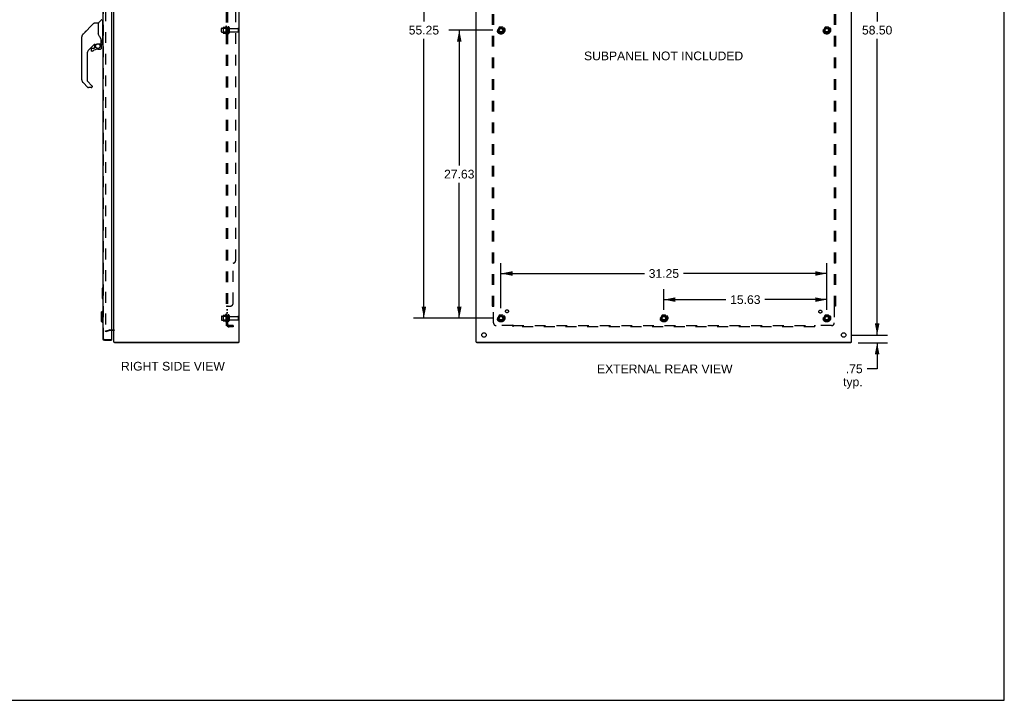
# Model space of a CAD drawing. Header units: inches. Extents: x 0 to 189, y 0 to 122.
# Tile 12 of 13: x 94 to 189, y 0 to 65. Entities that reach past the tile are written whole.
import ezdxf

# ---------------------------------------------------------------- set-up
doc = ezdxf.new("R2010")
doc.units = ezdxf.units.IN
doc.header["$LTSCALE"] = 10.388889
doc.header["$MEASUREMENT"] = 0
doc.linetypes.add('HIDDEN', pattern=[0.2, 0.1, -0.1])
doc.layers.get('0').update_dxf_attribs({"linetype": 'CONTINUOUS'})
for name, color, linetype in [('DEFAULT_2', 8, 'HIDDEN'), ('DIMENSIONS', 7, 'CONTINUOUS'), ('DOOR_ASSEMBLY', 7, 'CONTINUOUS'), ('SUBPANEL', 7, 'CONTINUOUS')]:
    doc.layers.add(name, color=color, linetype=linetype)
doc.styles.get("Standard").update_dxf_attribs({"font": 'arial.ttf'})
doc.dimstyles.new('DIMSTYLE_1', dxfattribs={"dimtxt": 0.833333, "dimasz": 1.111111, "dimexe": 0.09, "dimexo": 0.07, "dimgap": 0.0375, "dimtad": 0, "dimtih": 1, "dimtoh": 1, "dimzin": 4, "dimdsep": 46, "dimtxsty": 'Standard', "dimblk": '_FILLED', "dimblk1": '_FILLED', "dimblk2": '_FILLED', "dimcen": 0.09, "dimadec": 3, "dimazin": 1, "dimtfac": 1, "dimtdec": 3, "dimtofl": 0, "dimtmove": 0, "dimatfit": 3, "dimldrblk": '_FILLED', "dimfxl": 0, "dimtolj": 1, "dimtzin": 4, "dimarcsym": 0})

# ---------------------------------------------------------------- blocks, each defined once
blk = doc.blocks.new('_FILLED')
at = {"color": 0, "linetype": 'ByBlock'}
blk.add_solid([(0, 0), (-1, 0.2), (-1, -0.2)], dxfattribs=at)
blk = doc.blocks.new('*D2')
at = {"layer": 'DIMENSIONS', "color": 2, "linetype": 'Continuous'}
for p, q in [((174.263, 93.547), (177.691, 93.547)), ((176.691, 93.547), (176.691, 65.13)), ((176.691, 35.047), (176.691, 63.464)), ((174.263, 35.047), (177.691, 35.047))]:
    blk.add_line(p, q, dxfattribs=at)
at = {"layer": 'DIMENSIONS', "color": 2, "linetype": 'Continuous', "xscale": 1.1111111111, "yscale": 1.1111111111, "zscale": 1.1111111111}
for p, rotation in [((176.691, 93.547), 90), ((176.691, 35.047), 270)]:
    blk.add_blockref('_FILLED', p, dxfattribs=dict(at, rotation=rotation))
at = {"layer": 'DIMENSIONS', "color": 2, "linetype": 'Continuous', "insert": (176.691, 64.714), "char_height": 0.8333, "width": 2.91202, "attachment_point": 2, "line_spacing_factor": 0.9}
blk.add_mtext('58.50', dxfattribs=at)
blk = doc.blocks.new('*D8')
at = {"layer": 'DIMENSIONS', "color": 2, "linetype": 'Continuous'}
for p, q in [((176.691, 35.047), (176.691, 37.269)), ((174.263, 35.047), (177.691, 35.047)), ((174.87, 34.297), (177.691, 34.297)), ((176.691, 34.297), (176.691, 31.803)), ((176.691, 31.803), (175.719, 31.803))]:
    blk.add_line(p, q, dxfattribs=at)
at = {"layer": 'DIMENSIONS', "color": 2, "linetype": 'Continuous', "xscale": 1.1111111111, "yscale": 1.1111111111, "zscale": 1.1111111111}
for p, rotation in [((176.691, 35.047), 270), ((176.691, 34.297), 90)]:
    blk.add_blockref('_FILLED', p, dxfattribs=dict(at, rotation=rotation))
at = {"layer": 'DIMENSIONS', "color": 2, "linetype": 'Continuous', "insert": (175.302, 32.219), "char_height": 0.8333, "width": 1.87423, "attachment_point": 3, "line_spacing_factor": 0.9}
blk.add_mtext('.75\\Ptyp.', dxfattribs=at)
blk = doc.blocks.new('*D12')
at = {"layer": 'DIMENSIONS', "color": 2, "linetype": 'Continuous'}
for p, q in [((139.832, 91.922), (132.217, 91.922)), ((133.217, 91.922), (133.217, 65.13)), ((133.217, 36.672), (133.217, 63.464)), ((139.832, 36.672), (132.217, 36.672))]:
    blk.add_line(p, q, dxfattribs=at)
at = {"layer": 'DIMENSIONS', "color": 2, "linetype": 'Continuous', "xscale": 1.1111111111, "yscale": 1.1111111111, "zscale": 1.1111111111}
for p, rotation in [((133.217, 91.922), 90), ((133.217, 36.672), 270)]:
    blk.add_blockref('_FILLED', p, dxfattribs=dict(at, rotation=rotation))
at = {"layer": 'DIMENSIONS', "color": 2, "linetype": 'Continuous', "insert": (133.217, 64.714), "char_height": 0.8333, "width": 2.91202, "attachment_point": 2, "line_spacing_factor": 0.9}
blk.add_mtext('55.25', dxfattribs=at)
blk = doc.blocks.new('*D13')
at = {"layer": 'DIMENSIONS', "color": 2, "linetype": 'Continuous'}
for p, q in [((139.832, 64.297), (135.608, 64.297)), ((136.608, 64.297), (136.608, 51.318)), ((136.608, 36.672), (136.608, 49.651)), ((139.832, 36.672), (135.608, 36.672))]:
    blk.add_line(p, q, dxfattribs=at)
at = {"layer": 'DIMENSIONS', "color": 2, "linetype": 'Continuous', "xscale": 1.1111111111, "yscale": 1.1111111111, "zscale": 1.1111111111}
for p, rotation in [((136.608, 64.297), 90), ((136.608, 36.672), 270)]:
    blk.add_blockref('_FILLED', p, dxfattribs=dict(at, rotation=rotation))
at = {"layer": 'DIMENSIONS', "color": 2, "linetype": 'Continuous', "insert": (136.608, 50.901), "char_height": 0.8333, "width": 2.91202, "attachment_point": 2, "line_spacing_factor": 0.9}
blk.add_mtext('27.63', dxfattribs=at)
blk = doc.blocks.new('*D14')
at = {"layer": 'DIMENSIONS', "color": 2, "linetype": 'Continuous'}
for p, q in [((140.61, 37.637), (140.61, 41.95)), ((171.86, 37.45), (171.86, 41.95)), ((140.61, 40.95), (154.363, 40.95)), ((171.86, 40.95), (158.108, 40.95))]:
    blk.add_line(p, q, dxfattribs=at)
at = {"layer": 'DIMENSIONS', "color": 2, "linetype": 'Continuous', "xscale": 1.1111111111, "yscale": 1.1111111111, "zscale": 1.1111111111, "rotation": 180}
blk.add_blockref('_FILLED', (140.61, 40.95), dxfattribs=at)
at = {"layer": 'DIMENSIONS', "color": 2, "linetype": 'Continuous', "xscale": 1.1111111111, "yscale": 1.1111111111, "zscale": 1.1111111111}
blk.add_blockref('_FILLED', (171.86, 40.95), dxfattribs=at)
at = {"layer": 'DIMENSIONS', "color": 2, "linetype": 'Continuous', "insert": (156.235, 41.367), "char_height": 0.8333, "width": 2.91202, "attachment_point": 2, "line_spacing_factor": 0.9}
blk.add_mtext('31.25', dxfattribs=at)
blk = doc.blocks.new('*D15')
at = {"layer": 'DIMENSIONS', "color": 2, "linetype": 'Continuous'}
for p, q in [((156.235, 37.45), (156.235, 39.443)), ((171.86, 37.45), (171.86, 39.443)), ((156.235, 38.443), (162.175, 38.443)), ((171.86, 38.443), (165.92, 38.443))]:
    blk.add_line(p, q, dxfattribs=at)
at = {"layer": 'DIMENSIONS', "color": 2, "linetype": 'Continuous', "xscale": 1.1111111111, "yscale": 1.1111111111, "zscale": 1.1111111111, "rotation": 180}
blk.add_blockref('_FILLED', (156.235, 38.443), dxfattribs=at)
at = {"layer": 'DIMENSIONS', "color": 2, "linetype": 'Continuous', "xscale": 1.1111111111, "yscale": 1.1111111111, "zscale": 1.1111111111}
blk.add_blockref('_FILLED', (171.86, 38.443), dxfattribs=at)
at = {"layer": 'DIMENSIONS', "color": 2, "linetype": 'Continuous', "insert": (164.048, 38.86), "char_height": 0.8333, "width": 2.91202, "attachment_point": 2, "line_spacing_factor": 0.9}
blk.add_mtext('15.63', dxfattribs=at)

msp = doc.modelspace()

# ---------------------------------------------------------------- linework, layer by layer
at = {"color": 7, "linetype": 'Continuous'}
for p, q in [((188.889, 0), (188.889, 122.222)), ((115.426, 34.372), (115.426, 34.297)), ((138.298, 34.372), (138.298, 34.297)), ((174.172, 34.372), (174.172, 34.297)), ((0, 0), (188.889, 0))]:
    msp.add_line(p, q, dxfattribs=at)
at = {"color": 3, "linetype": 'Continuous'}
for p, q in [((103.489, 34.372), (103.489, 94.222)), ((115.489, 34.372), (115.489, 94.222)), ((138.235, 34.372), (138.235, 94.222)), ((174.235, 34.372), (174.235, 94.222)), ((103.419, 35.472), (103.246, 35.472)), ((103.489, 34.372), (115.489, 34.372)), ((115.426, 34.297), (103.552, 34.297)), ((138.235, 34.372), (174.235, 34.372)), ((174.172, 34.297), (138.298, 34.297))]:
    msp.add_line(p, q, dxfattribs=at)
for points in [[(103.531, 34.34), (103.532, 34.339), (103.533, 34.337), (103.534, 34.335), (103.535, 34.333), (103.536, 34.331), (103.537, 34.329), (103.538, 34.326), (103.539, 34.323), (103.54, 34.321), (103.54, 34.318), (103.542, 34.314)], [(103.542, 34.314), (103.542, 34.311), (103.543, 34.309), (103.544, 34.307), (103.544, 34.306), (103.545, 34.304), (103.546, 34.302), (103.546, 34.301), (103.547, 34.3), (103.548, 34.299), (103.549, 34.298), (103.549, 34.298), (103.55, 34.297), (103.551, 34.297), (103.552, 34.297)]]:
    msp.add_lwpolyline(points, dxfattribs=at)
for centre in [(138.985, 35.047), (173.485, 35.047)]:
    msp.add_circle(centre, 0.219, dxfattribs=at)
for centre, radius, start, end in [((103.419, 35.402), 0.07, 0, 90), ((103.634, 34.442), 0.145, 208.86845, 224.60138)]:
    msp.add_arc(centre, radius, start, end, dxfattribs=at)
at = {"layer": 'DEFAULT_2', "color": 8, "linetype": 'HIDDEN'}
for p, q in [((102.677, 93.199), (102.677, 35.394)), ((113.789, 64.139), (113.789, 64.454)), ((113.819, 64.484), (114.414, 64.484)), ((113.953, 64.553), (113.953, 64.041)), ((113.973, 64.48), (113.953, 64.5)), ((113.964, 64.574), (114.191, 64.574)), ((114.269, 64.48), (113.973, 64.48)), ((113.973, 64.48), (113.973, 64.113)), ((114.219, 64.653), (114.219, 63.941)), ((114.269, 64.48), (114.289, 64.5)), ((114.269, 64.48), (114.269, 64.113)), ((114.289, 64.631), (114.289, 63.963)), ((114.414, 64.554), (114.414, 64.039)), ((114.524, 64.554), (114.524, 64.039)), ((114.587, 64.462), (115.384, 64.462)), ((115.414, 64.432), (115.414, 64.162)), ((140.447, 64.569), (140.293, 64.302)), ((140.293, 64.292), (140.447, 64.024)), ((140.765, 64.574), (140.456, 64.574)), ((140.928, 64.302), (140.773, 64.569)), ((140.773, 64.024), (140.928, 64.292)), ((171.697, 64.569), (171.543, 64.302)), ((171.543, 64.292), (171.697, 64.024)), ((172.015, 64.574), (171.706, 64.574)), ((172.178, 64.302), (172.023, 64.569)), ((172.023, 64.024), (172.178, 64.292)), ((113.819, 64.109), (114.414, 64.109)), ((113.973, 64.113), (113.953, 64.093)), ((113.964, 64.019), (114.191, 64.019)), ((114.269, 64.113), (113.973, 64.113)), ((114.269, 64.113), (114.289, 64.093)), ((114.587, 64.132), (115.384, 64.132)), ((140.765, 64.019), (140.456, 64.019)), ((172.015, 64.019), (171.706, 64.019)), ((113.819, 36.859), (114.414, 36.859)), ((113.953, 36.928), (113.953, 36.416)), ((113.973, 36.855), (113.953, 36.875)), ((113.964, 36.949), (114.191, 36.949)), ((114.269, 36.855), (113.973, 36.855)), ((113.973, 36.855), (113.973, 36.488)), ((114.219, 37.028), (114.219, 36.316)), ((114.269, 36.855), (114.289, 36.875)), ((114.269, 36.855), (114.269, 36.488)), ((114.289, 37.006), (114.289, 36.338)), ((114.414, 36.929), (114.414, 36.414)), ((114.524, 36.929), (114.524, 36.414)), ((114.587, 36.837), (115.384, 36.837)), ((140.447, 36.944), (140.293, 36.677)), ((140.765, 36.949), (140.456, 36.949)), ((140.928, 36.677), (140.773, 36.944)), ((156.072, 36.944), (155.918, 36.677)), ((156.39, 36.949), (156.081, 36.949)), ((156.553, 36.677), (156.398, 36.944)), ((171.697, 36.944), (171.543, 36.677)), ((172.015, 36.949), (171.706, 36.949)), ((172.178, 36.677), (172.023, 36.944)), ((113.789, 36.829), (113.789, 36.514)), ((113.819, 36.484), (114.414, 36.484)), ((113.973, 36.488), (113.953, 36.468)), ((113.964, 36.394), (114.191, 36.394)), ((114.269, 36.488), (113.973, 36.488)), ((114.269, 36.488), (114.289, 36.468)), ((114.587, 36.507), (115.384, 36.507)), ((115.414, 36.807), (115.414, 36.537)), ((140.293, 36.667), (140.447, 36.399)), ((140.765, 36.394), (140.456, 36.394)), ((140.773, 36.399), (140.928, 36.667)), ((155.918, 36.667), (156.072, 36.399)), ((156.39, 36.394), (156.081, 36.394)), ((156.398, 36.399), (156.553, 36.667)), ((171.543, 36.667), (171.697, 36.399)), ((172.015, 36.394), (171.706, 36.394)), ((172.023, 36.399), (172.178, 36.667)), ((102.677, 35.44), (103.061, 35.543)), ((102.696, 35.368), (102.677, 35.44)), ((103.08, 35.471), (102.696, 35.368)), ((103.091, 35.547), (103.419, 35.547)), ((103.246, 35.472), (103.091, 35.472))]:
    msp.add_line(p, q, dxfattribs=at)
for points in [[(102.677, 35.394), (102.677, 35.392), (102.677, 35.39), (102.678, 35.388), (102.679, 35.386)], [(102.696, 35.374), (102.694, 35.375), (102.692, 35.375), (102.69, 35.375), (102.688, 35.376), (102.686, 35.377), (102.684, 35.379), (102.682, 35.38), (102.681, 35.382), (102.68, 35.384), (102.679, 35.386)], [(102.701, 35.375), (102.698, 35.375), (102.696, 35.374), (102.696, 35.374)]]:
    msp.add_lwpolyline(points, dxfattribs=at)
for centre, radius in [((140.61, 64.297), 0.372), ((140.61, 64.297), 0.356), ((140.61, 64.297), 0.312), ((140.61, 64.297), 0.204), ((140.61, 64.297), 0.188), ((140.61, 64.297), 0.183), ((140.61, 64.297), 0.165), ((171.86, 64.297), 0.372), ((171.86, 64.297), 0.356), ((171.86, 64.297), 0.312), ((171.86, 64.297), 0.204), ((171.86, 64.297), 0.188), ((171.86, 64.297), 0.183), ((171.86, 64.297), 0.165), ((140.61, 36.672), 0.372), ((140.61, 36.672), 0.356), ((140.61, 36.672), 0.312), ((140.61, 36.672), 0.204), ((140.61, 36.672), 0.188), ((140.61, 36.672), 0.183), ((140.61, 36.672), 0.165), ((156.235, 36.672), 0.372), ((156.235, 36.672), 0.356), ((156.235, 36.672), 0.312), ((156.235, 36.672), 0.204), ((156.235, 36.672), 0.188), ((156.235, 36.672), 0.183), ((156.235, 36.672), 0.165), ((171.86, 36.672), 0.372), ((171.86, 36.672), 0.356), ((171.86, 36.672), 0.312), ((171.86, 36.672), 0.204), ((171.86, 36.672), 0.188), ((171.86, 36.672), 0.183), ((171.86, 36.672), 0.165)]:
    msp.add_circle(centre, radius, dxfattribs=at)
for centre, radius, start, end in [((113.819, 64.454), 0.03, 90, 180), ((114.094, 64.553), 0.141, 174.79195, 180), ((113.964, 64.564), 0.01, 90, 174.80617), ((114.173, 64.584), 0.01, 270, 336.03207), ((114.819, 64.297), 0.698, 149.33687, 156.03207), ((114.251, 64.631), 0.0384, 0, 145.55034), ((114.469, 64.554), 0.055, 0, 180), ((114.587, 64.524), 0.0625, 180, 270), ((115.384, 64.432), 0.03, 0, 90), ((140.301, 64.297), 0.01, 150.01268, 209.98829), ((140.456, 64.564), 0.01, 90.01235, 149.98915), ((140.765, 64.564), 0.01, 30.01204, 89.98872), ((140.919, 64.297), 0.01, 330.01268, 29.98829), ((171.551, 64.297), 0.01, 150.01268, 209.98829), ((171.706, 64.564), 0.01, 90.01235, 149.98915), ((172.015, 64.564), 0.01, 30.01204, 89.98872), ((172.169, 64.297), 0.01, 330.01268, 29.98829), ((113.819, 64.139), 0.03, 180, 270), ((114.094, 64.041), 0.141, 180, 185.20805), ((113.964, 64.029), 0.01, 185.19383, 270), ((114.173, 64.009), 0.01, 23.96793, 90), ((114.819, 64.297), 0.698, 203.96793, 210.66313), ((114.251, 63.963), 0.0384, 214.44966, 360), ((114.469, 64.039), 0.055, 180, 360), ((114.587, 64.069), 0.0625, 90, 180), ((115.384, 64.162), 0.03, 270, 360), ((140.456, 64.029), 0.01, 210.01204, 269.98872), ((140.765, 64.029), 0.01, 270.01235, 329.98915), ((171.706, 64.029), 0.01, 210.01204, 269.98872), ((172.015, 64.029), 0.01, 270.01235, 329.98915), ((113.819, 36.829), 0.03, 90, 180), ((114.094, 36.928), 0.141, 174.79195, 180), ((113.964, 36.939), 0.01, 90, 174.80617), ((114.173, 36.959), 0.01, 270, 336.03207), ((114.819, 36.672), 0.698, 149.33687, 156.03207), ((114.251, 37.006), 0.0384, 0, 145.55034), ((114.469, 36.929), 0.055, 0, 180), ((114.587, 36.899), 0.0625, 180, 270), ((115.384, 36.807), 0.03, 0, 90), ((140.456, 36.939), 0.01, 90.01235, 149.98915), ((140.765, 36.939), 0.01, 30.01204, 89.98872), ((156.081, 36.939), 0.01, 90.01235, 149.98915), ((156.39, 36.939), 0.01, 30.01204, 89.98872), ((171.706, 36.939), 0.01, 90.01235, 149.98915), ((172.015, 36.939), 0.01, 30.01204, 89.98872), ((113.819, 36.514), 0.03, 180, 270), ((114.094, 36.416), 0.141, 180, 185.20805), ((113.964, 36.404), 0.01, 185.19383, 270), ((114.173, 36.384), 0.01, 23.96793, 90), ((114.819, 36.672), 0.698, 203.96793, 210.66313), ((114.251, 36.338), 0.0384, 214.44966, 360), ((114.469, 36.414), 0.055, 180, 360), ((114.587, 36.444), 0.0625, 90, 180), ((115.384, 36.537), 0.03, 270, 360), ((140.301, 36.672), 0.01, 150.01268, 209.98829), ((140.456, 36.404), 0.01, 210.01204, 269.98872), ((140.765, 36.404), 0.01, 270.01235, 329.98915), ((140.919, 36.672), 0.01, 330.01268, 29.98829), ((155.926, 36.672), 0.01, 150.01268, 209.98829), ((156.081, 36.404), 0.01, 210.01204, 269.98872), ((156.39, 36.404), 0.01, 270.01235, 329.98915), ((156.544, 36.672), 0.01, 330.01268, 29.98829), ((171.551, 36.672), 0.01, 150.01268, 209.98829), ((171.706, 36.404), 0.01, 210.01204, 269.98872), ((172.015, 36.404), 0.01, 270.01235, 329.98915), ((172.169, 36.672), 0.01, 330.01268, 29.98829), ((103.091, 35.432), 0.115, 90, 105), ((103.091, 35.432), 0.04, 90, 105), ((103.419, 35.402), 0.145, 38.75492, 90)]:
    msp.add_arc(centre, radius, start, end, dxfattribs=at)
at = {"layer": 'DOOR_ASSEMBLY', "color": 3, "linetype": 'Continuous'}
for p, q in [((102.421, 93.902), (102.421, 34.692)), ((103.246, 93.957), (103.246, 34.637)), ((102.566, 34.547), (103.246, 34.547))]:
    msp.add_line(p, q, dxfattribs=at)
at = {"layer": 'DOOR_ASSEMBLY', "color": 8, "linetype": 'HIDDEN'}
for p, q in [((102.496, 34.692), (102.496, 93.902)), ((102.566, 34.622), (103.231, 34.622))]:
    msp.add_line(p, q, dxfattribs=at)
at = {"layer": 'DOOR_ASSEMBLY', "color": 7, "linetype": 'Continuous'}
for p, q in [((101.997, 64.995), (102.292, 65.289)), ((102.382, 65.293), (102.382, 62.927)), ((102.382, 65.242), (102.421, 65.242)), ((100.52, 63.919), (100.826, 64.225)), ((101.563, 64.963), (100.521, 63.92)), ((100.826, 64.225), (100.826, 64.225)), ((101.619, 64.986), (101.972, 64.986)), ((101.98, 64.978), (101.98, 63.934)), ((101.988, 63.922), (101.988, 64.974)), ((100.398, 63.059), (100.398, 63.645)), ((100.405, 59.539), (100.405, 63.642)), ((100.454, 63.83), (100.453, 63.83)), ((102, 63.889), (101.981, 63.943)), ((102.028, 63.824), (102, 63.889)), ((102.256, 63.365), (102.255, 63.389)), ((102.256, 63.365), (102.256, 63.01)), ((102.264, 63.365), (102.264, 63.368)), ((102.264, 63.362), (102.264, 63.365)), ((102.264, 63.36), (102.264, 63.362)), ((102.264, 62.958), (102.264, 63.36)), ((101.585, 62.918), (101.09, 62.423)), ((101.315, 62.47), (101.315, 62.35)), ((101.317, 62.342), (101.317, 62.35)), ((101.326, 62.35), (101.317, 62.35)), ((101.546, 62.548), (101.394, 62.548)), ((101.626, 62.624), (101.555, 62.552)), ((101.63, 62.915), (101.63, 62.632)), ((101.668, 62.919), (101.744, 62.919)), ((101.941, 62.99), (102.236, 62.99)), ((101.945, 62.47), (102.181, 62.47)), ((102.137, 62.99), (102.202, 62.925)), ((102.197, 62.92), (102.194, 62.917)), ((102.248, 62.786), (102.257, 62.786)), ((102.257, 62.548), (102.248, 62.548)), ((102.26, 62.786), (102.26, 62.548)), ((102.303, 62.919), (102.374, 62.919)), ((102.382, 62.978), (102.421, 62.978)), ((100.917, 62.005), (100.917, 59.453)), ((101.394, 62.273), (101.385, 62.274)), ((101.402, 62.274), (101.394, 62.273)), ((101.411, 62.276), (101.402, 62.274)), ((101.42, 62.278), (101.411, 62.276)), ((101.428, 62.281), (101.42, 62.278)), ((101.435, 62.286), (101.428, 62.281)), ((101.442, 62.291), (101.435, 62.286)), ((100.973, 58.808), (100.521, 59.26)), ((100.94, 59.398), (101.372, 58.966)), ((101.311, 58.785), (101.029, 58.785)), ((101.39, 58.924), (101.39, 58.864)), ((102.361, 39.532), (102.361, 38.562)), ((102.376, 39.547), (102.421, 39.547)), ((102.408, 39.447), (102.408, 38.647)), ((102.376, 38.547), (102.421, 38.547)), ((102.264, 37.23), (102.382, 37.348)), ((102.264, 37.23), (102.264, 36.364)), ((102.382, 37.348), (102.421, 37.348)), ((102.382, 37.348), (102.382, 36.246)), ((102.264, 36.364), (102.382, 36.246)), ((102.382, 36.246), (102.421, 36.246)), ((103.231, 34.622), (103.246, 34.622)), ((103.246, 34.622), (103.246, 34.547))]:
    msp.add_line(p, q, dxfattribs=at)
for points in [[(101.563, 64.963), (101.571, 64.97), (101.58, 64.975), (101.589, 64.98), (101.599, 64.983), (101.609, 64.985), (101.619, 64.986)], [(100.52, 63.919), (100.499, 63.897), (100.474, 63.863), (100.452, 63.827), (100.434, 63.789), (100.42, 63.749), (100.413, 63.719)], [(100.432, 63.782), (100.42, 63.749), (100.419, 63.744)], [(101.98, 64.103), (101.98, 64.104), (101.981, 64.106), (101.982, 64.107), (101.984, 64.108), (101.987, 64.11), (101.988, 64.11)], [(102.203, 63.536), (102.152, 63.609), (102.103, 63.686), (102.063, 63.757), (102.028, 63.824)], [(102.255, 63.389), (102.25, 63.424), (102.241, 63.458), (102.229, 63.49), (102.214, 63.519), (102.203, 63.536)], [(102.256, 63.321), (102.256, 63.319), (102.257, 63.316), (102.258, 63.312), (102.259, 63.308)], [(102.259, 63.308), (102.261, 63.302), (102.262, 63.295), (102.263, 63.289), (102.263, 63.282), (102.264, 63.276), (102.264, 63.269)], [(101.385, 62.274), (101.377, 62.275), (101.368, 62.278), (101.36, 62.281), (101.353, 62.285), (101.346, 62.29), (101.339, 62.296), (101.334, 62.302), (101.329, 62.309), (101.324, 62.317), (101.321, 62.325), (101.319, 62.333), (101.317, 62.342)], [(101.326, 62.35), (101.326, 62.342), (101.327, 62.335), (101.329, 62.328), (101.332, 62.32), (101.336, 62.314), (101.341, 62.308), (101.346, 62.302), (101.351, 62.297), (101.358, 62.292), (101.364, 62.289), (101.372, 62.286), (101.379, 62.284), (101.386, 62.283), (101.394, 62.282), (101.402, 62.283), (101.409, 62.284), (101.417, 62.286), (101.424, 62.289), (101.43, 62.293), (101.437, 62.298)], [(101.745, 62.919), (101.749, 62.92), (101.753, 62.921), (101.756, 62.922), (101.759, 62.923), (101.762, 62.925), (101.764, 62.927), (101.768, 62.929), (101.771, 62.931), (101.779, 62.936)], [(101.779, 62.936), (101.784, 62.939), (101.789, 62.942), (101.794, 62.946), (101.801, 62.95), (101.807, 62.954), (101.815, 62.958), (101.822, 62.962), (101.831, 62.966), (101.84, 62.97), (101.85, 62.974), (101.861, 62.977), (101.872, 62.981), (101.884, 62.984), (101.896, 62.986), (101.909, 62.988), (101.923, 62.99), (101.937, 62.99), (101.941, 62.99)], [(102.257, 62.548), (102.257, 62.54), (102.256, 62.531), (102.253, 62.523), (102.25, 62.515), (102.246, 62.508), (102.241, 62.501), (102.235, 62.494), (102.229, 62.488), (102.222, 62.483), (102.214, 62.479), (102.206, 62.476), (102.198, 62.474), (102.19, 62.472), (102.181, 62.472)], [(102.181, 62.481), (102.189, 62.481), (102.196, 62.482), (102.203, 62.484), (102.21, 62.487), (102.217, 62.491), (102.223, 62.495), (102.229, 62.5), (102.234, 62.506), (102.238, 62.512), (102.242, 62.519), (102.245, 62.526), (102.247, 62.533), (102.248, 62.541), (102.248, 62.548)], [(102.181, 62.481), (102.181, 62.479), (102.181, 62.476)], [(102.181, 62.476), (102.181, 62.474), (102.181, 62.473), (102.181, 62.472), (102.181, 62.472), (102.181, 62.472)], [(102.248, 62.786), (102.248, 62.8), (102.246, 62.815), (102.243, 62.829), (102.239, 62.843), (102.234, 62.857), (102.228, 62.87), (102.221, 62.883), (102.213, 62.895), (102.204, 62.906), (102.194, 62.917)], [(102.201, 62.923), (102.2, 62.923), (102.2, 62.923), (102.199, 62.922), (102.199, 62.922), (102.197, 62.92)], [(102.201, 62.923), (102.211, 62.912), (102.22, 62.9), (102.229, 62.888), (102.236, 62.874), (102.243, 62.86), (102.248, 62.846), (102.252, 62.831), (102.255, 62.816), (102.257, 62.801), (102.257, 62.786)], [(101.377, 58.961), (101.376, 58.962), (101.375, 58.963), (101.374, 58.964), (101.373, 58.964), (101.372, 58.965), (101.372, 58.966)], [(102.406, 39.483), (102.407, 39.477), (102.407, 39.472), (102.407, 39.466), (102.408, 39.459), (102.408, 39.453), (102.408, 39.447)], [(102.408, 38.647), (102.408, 38.641), (102.408, 38.634), (102.407, 38.628), (102.407, 38.622), (102.407, 38.616), (102.406, 38.611)]]:
    msp.add_lwpolyline(points, dxfattribs=at)
msp.add_circle((101.945, 62.765), 0.217, dxfattribs=at)
for centre, radius, start, end in [((102.319, 65.261), 0.0394, 90, 135), ((102.374, 65.293), 0.00787, 0, 90), ((101.972, 64.978), 0.00787, 0, 90), ((102, 64.804), 0.0197, 180, 233.00595), ((102.018, 64.974), 0.0295, 135, 180), ((100.418, 63.645), 0.0197, 128.21988, 180), ((100.799, 63.642), 0.394, 168.7096, 180), ((100.799, 63.642), 0.394, 135, 167.37683), ((100.418, 63.059), 0.0197, 180, 229.78214), ((101.508, 62.005), 0.591, 135, 180), ((101.394, 62.47), 0.0787, 90, 180), ((101.394, 62.35), 0.0787, 180, 309.5212), ((101.945, 61.682), 0.787, 90, 129.5212), ((101.668, 62.722), 0.197, 90, 129.38059), ((101.546, 62.56), 0.0118, 270, 315), ((101.618, 62.632), 0.0118, 315, 360), ((102.181, 62.548), 0.0787, 270, 360), ((102.063, 62.786), 0.197, 0, 45), ((102.236, 63.01), 0.0197, 270, 360), ((102.303, 62.958), 0.0394, 180, 270), ((102.374, 62.927), 0.00787, 270, 360), ((100.799, 59.539), 0.394, 180, 225), ((100.996, 59.453), 0.0787, 180, 225), ((101.029, 58.864), 0.0787, 225, 270), ((101.311, 58.864), 0.0787, 270, 360), ((101.331, 58.924), 0.0591, 0, 38.86737), ((102.376, 39.532), 0.015, 90, 180), ((102.406, 39.532), 0.015, 0, 90), ((102.376, 38.562), 0.015, 180, 270), ((102.406, 38.562), 0.015, 270, 360)]:
    msp.add_arc(centre, radius, start, end, dxfattribs=at)
at = {"layer": 'DOOR_ASSEMBLY', "color": 3, "linetype": 'Continuous'}
for centre, radius, start, end in [((102.566, 34.692), 0.145, 180, 270), ((103.231, 34.637), 0.015, 270, 360)]:
    msp.add_arc(centre, radius, start, end, dxfattribs=at)
at = {"layer": 'DOOR_ASSEMBLY', "color": 8, "linetype": 'HIDDEN'}
msp.add_arc((102.566, 34.692), 0.07, 180, 270, dxfattribs=at)
at = {"layer": 'SUBPANEL', "color": 8, "linetype": 'HIDDEN'}
for p, q in [((114.289, 35.953), (114.289, 92.641)), ((114.414, 35.953), (114.414, 92.641)), ((139.766, 90.766), (139.766, 37.828)), ((139.891, 90.766), (139.891, 37.828)), ((172.579, 90.766), (172.579, 37.828)), ((172.704, 90.766), (172.704, 37.828)), ((115.164, 42.203), (115.164, 86.391)), ((114.414, 64.547), (114.289, 64.547)), ((114.414, 64.047), (114.289, 64.047)), ((114.914, 38.078), (114.914, 41.953)), ((139.891, 41.953), (139.766, 41.953)), ((172.704, 41.953), (172.579, 41.953)), ((114.414, 37.793), (114.289, 37.793)), ((114.336, 37.823), (114.333, 37.822)), ((114.341, 37.827), (114.339, 37.825)), ((114.343, 37.828), (114.664, 37.828)), ((114.415, 37.796), (114.414, 37.794)), ((114.44, 37.828), (114.44, 37.826)), ((139.766, 37.828), (139.932, 37.828)), ((139.873, 37.811), (139.879, 37.805)), ((139.891, 36.203), (139.891, 37.793)), ((172.704, 37.828), (172.538, 37.828)), ((172.579, 37.793), (172.579, 36.203)), ((114.414, 37.468), (114.289, 37.468)), ((114.414, 37.431), (114.289, 37.431)), ((114.414, 37.187), (114.289, 37.187)), ((114.414, 37.15), (114.289, 37.15)), ((114.414, 36.922), (114.289, 36.922)), ((114.414, 36.422), (114.289, 36.422)), ((114.414, 35.953), (114.289, 35.953)), ((114.343, 35.915), (114.44, 35.994)), ((114.914, 35.953), (114.526, 35.953)), ((114.914, 35.953), (114.914, 35.828)), ((141.731, 35.953), (140.141, 35.953)), ((141.766, 35.828), (141.766, 35.994)), ((141.766, 35.953), (170.704, 35.953)), ((170.704, 35.828), (170.704, 35.994)), ((170.721, 35.934), (170.727, 35.941)), ((172.329, 35.953), (170.739, 35.953)), ((114.914, 35.828), (114.526, 35.828)), ((170.704, 35.828), (141.766, 35.828))]:
    msp.add_line(p, q, dxfattribs=at)
for points in [[(114.308, 37.811), (114.305, 37.81), (114.302, 37.808), (114.299, 37.806), (114.297, 37.805), (114.294, 37.803), (114.292, 37.801), (114.291, 37.799), (114.29, 37.797), (114.289, 37.796), (114.289, 37.794), (114.289, 37.793)], [(114.289, 37.796), (114.289, 37.794), (114.289, 37.793)], [(114.302, 37.808), (114.299, 37.806), (114.297, 37.805), (114.294, 37.803), (114.292, 37.801), (114.291, 37.799), (114.29, 37.797)], [(114.315, 37.814), (114.312, 37.813), (114.308, 37.811)], [(114.343, 37.828), (114.341, 37.827), (114.339, 37.825), (114.336, 37.823), (114.333, 37.822), (114.33, 37.82), (114.326, 37.819), (114.322, 37.817), (114.315, 37.814)], [(114.429, 37.808), (114.425, 37.806), (114.423, 37.804), (114.421, 37.803), (114.419, 37.802), (114.418, 37.8), (114.416, 37.799), (114.415, 37.797), (114.415, 37.796), (114.414, 37.794), (114.414, 37.793)], [(114.423, 37.804), (114.421, 37.803), (114.419, 37.802), (114.418, 37.8), (114.416, 37.799)], [(114.44, 37.828), (114.44, 37.826), (114.44, 37.825), (114.44, 37.823), (114.44, 37.821), (114.439, 37.82), (114.439, 37.818), (114.438, 37.817), (114.437, 37.815), (114.435, 37.814), (114.434, 37.812), (114.432, 37.811), (114.43, 37.81), (114.429, 37.808)], [(114.434, 37.812), (114.432, 37.811), (114.43, 37.81)], [(114.44, 37.825), (114.44, 37.823), (114.44, 37.821), (114.439, 37.82), (114.439, 37.818), (114.438, 37.817), (114.437, 37.815), (114.435, 37.814)], [(139.853, 37.828), (139.855, 37.827), (139.857, 37.825), (139.859, 37.823), (139.861, 37.822), (139.863, 37.82), (139.865, 37.819), (139.866, 37.817), (139.868, 37.816), (139.87, 37.814), (139.871, 37.813), (139.873, 37.811)], [(139.879, 37.805), (139.881, 37.803), (139.883, 37.801), (139.885, 37.799), (139.887, 37.797), (139.888, 37.796), (139.89, 37.794), (139.891, 37.793)], [(139.911, 37.806), (139.906, 37.803), (139.904, 37.802), (139.901, 37.8), (139.899, 37.799), (139.897, 37.797), (139.895, 37.796), (139.893, 37.794), (139.891, 37.793)], [(139.932, 37.828), (139.932, 37.826), (139.931, 37.825), (139.93, 37.823), (139.929, 37.821), (139.928, 37.82), (139.927, 37.818), (139.926, 37.817), (139.924, 37.815), (139.922, 37.814), (139.921, 37.812), (139.919, 37.811), (139.917, 37.81), (139.915, 37.808), (139.913, 37.807), (139.911, 37.806)], [(172.538, 37.828), (172.539, 37.826), (172.539, 37.825), (172.54, 37.823), (172.541, 37.821), (172.542, 37.82), (172.543, 37.818), (172.545, 37.817), (172.546, 37.815), (172.548, 37.814), (172.55, 37.812), (172.551, 37.811), (172.553, 37.81), (172.555, 37.808), (172.557, 37.807), (172.56, 37.806), (172.564, 37.803)], [(172.564, 37.803), (172.567, 37.802), (172.569, 37.8), (172.571, 37.799), (172.573, 37.797), (172.575, 37.796), (172.577, 37.794), (172.579, 37.793)], [(172.598, 37.811), (172.591, 37.805), (172.589, 37.803), (172.587, 37.801), (172.586, 37.799), (172.584, 37.797), (172.582, 37.796), (172.58, 37.794), (172.579, 37.793)], [(172.617, 37.828), (172.615, 37.827), (172.613, 37.825), (172.611, 37.823), (172.609, 37.822), (172.607, 37.82), (172.606, 37.819), (172.604, 37.817), (172.602, 37.816), (172.601, 37.814), (172.599, 37.813), (172.598, 37.811)], [(114.319, 35.93), (114.312, 35.933), (114.308, 35.934), (114.305, 35.936), (114.302, 35.937), (114.299, 35.939), (114.297, 35.941), (114.294, 35.943), (114.292, 35.945), (114.291, 35.947), (114.29, 35.948), (114.289, 35.95), (114.289, 35.952), (114.289, 35.953)], [(114.343, 35.915), (114.341, 35.917), (114.339, 35.919), (114.336, 35.921), (114.333, 35.923), (114.33, 35.925), (114.326, 35.926), (114.322, 35.928), (114.319, 35.93)], [(114.355, 35.953), (114.354, 35.953), (114.354, 35.953)], [(114.354, 35.953), (114.354, 35.953), (114.355, 35.953), (114.355, 35.953), (114.355, 35.953), (114.356, 35.953), (114.356, 35.953), (114.357, 35.953), (114.358, 35.953)], [(114.418, 35.976), (114.418, 35.976), (114.418, 35.976), (114.418, 35.976), (114.417, 35.976), (114.417, 35.975), (114.417, 35.975), (114.416, 35.975), (114.416, 35.975), (114.415, 35.974), (114.415, 35.974), (114.414, 35.974), (114.413, 35.973), (114.413, 35.973), (114.412, 35.973), (114.412, 35.972), (114.411, 35.972), (114.41, 35.972), (114.41, 35.971), (114.409, 35.971), (114.408, 35.971), (114.408, 35.97), (114.407, 35.97), (114.406, 35.97), (114.406, 35.969), (114.405, 35.969), (114.404, 35.969), (114.404, 35.968), (114.403, 35.968), (114.402, 35.968), (114.401, 35.967), (114.4, 35.967), (114.4, 35.967), (114.399, 35.966), (114.398, 35.966), (114.397, 35.966), (114.396, 35.965), (114.396, 35.965), (114.395, 35.964), (114.394, 35.964), (114.393, 35.964), (114.392, 35.963), (114.391, 35.963), (114.39, 35.963), (114.389, 35.962), (114.388, 35.962), (114.387, 35.962), (114.386, 35.961), (114.385, 35.961), (114.384, 35.961), (114.383, 35.96), (114.382, 35.96), (114.381, 35.959), (114.38, 35.959), (114.379, 35.959), (114.378, 35.958), (114.377, 35.958), (114.376, 35.958), (114.375, 35.958), (114.374, 35.957), (114.373, 35.957), (114.372, 35.957), (114.371, 35.956), (114.37, 35.956), (114.369, 35.956), (114.368, 35.956), (114.367, 35.955), (114.366, 35.955), (114.365, 35.955), (114.364, 35.955), (114.363, 35.955), (114.362, 35.954), (114.361, 35.954), (114.36, 35.954), (114.36, 35.954), (114.359, 35.954), (114.358, 35.954), (114.357, 35.953), (114.356, 35.953), (114.356, 35.953), (114.355, 35.953), (114.355, 35.953), (114.355, 35.953), (114.355, 35.953)], [(114.432, 35.981), (114.429, 35.977), (114.427, 35.975), (114.425, 35.972), (114.423, 35.97), (114.421, 35.968), (114.419, 35.965), (114.418, 35.963), (114.416, 35.961), (114.415, 35.959), (114.415, 35.957), (114.414, 35.955), (114.414, 35.953)], [(114.414, 35.973), (114.415, 35.974), (114.415, 35.974), (114.416, 35.974), (114.416, 35.975), (114.416, 35.975), (114.417, 35.975), (114.417, 35.975), (114.417, 35.976), (114.418, 35.976), (114.418, 35.976), (114.418, 35.976), (114.418, 35.976)], [(114.44, 35.994), (114.44, 35.993), (114.44, 35.993), (114.44, 35.992), (114.44, 35.991), (114.439, 35.99), (114.439, 35.989), (114.438, 35.987), (114.437, 35.986), (114.435, 35.984), (114.434, 35.982), (114.432, 35.981)], [(141.741, 35.968), (141.74, 35.965), (141.738, 35.963), (141.737, 35.961), (141.735, 35.959), (141.734, 35.957), (141.732, 35.955), (141.731, 35.953)], [(141.749, 35.934), (141.743, 35.941), (141.741, 35.943), (141.739, 35.945), (141.737, 35.947), (141.736, 35.948), (141.734, 35.95), (141.732, 35.952), (141.731, 35.953)], [(141.766, 35.994), (141.765, 35.993), (141.763, 35.993), (141.761, 35.992), (141.76, 35.991), (141.758, 35.99), (141.757, 35.989), (141.755, 35.987), (141.754, 35.986), (141.752, 35.984), (141.751, 35.982), (141.749, 35.981), (141.748, 35.979), (141.747, 35.977), (141.745, 35.975), (141.744, 35.972), (141.741, 35.968)], [(141.766, 35.915), (141.765, 35.917), (141.763, 35.919), (141.762, 35.921), (141.76, 35.923), (141.759, 35.925), (141.757, 35.926), (141.755, 35.928), (141.754, 35.93), (141.752, 35.931), (141.751, 35.933), (141.749, 35.934)], [(170.704, 35.994), (170.706, 35.993), (170.707, 35.993), (170.709, 35.992), (170.711, 35.991), (170.712, 35.99), (170.714, 35.989), (170.715, 35.987), (170.717, 35.986), (170.718, 35.984), (170.72, 35.982), (170.721, 35.981), (170.722, 35.979), (170.724, 35.977), (170.725, 35.975), (170.726, 35.972)], [(170.704, 35.915), (170.706, 35.917), (170.707, 35.919), (170.709, 35.921), (170.71, 35.923), (170.712, 35.925), (170.713, 35.926), (170.715, 35.928), (170.716, 35.93), (170.718, 35.931), (170.719, 35.933), (170.721, 35.934)], [(170.726, 35.972), (170.729, 35.968), (170.731, 35.965), (170.732, 35.963), (170.734, 35.961), (170.735, 35.959), (170.736, 35.957), (170.738, 35.955), (170.739, 35.953)], [(170.727, 35.941), (170.729, 35.943), (170.731, 35.945), (170.733, 35.947), (170.735, 35.948), (170.736, 35.95), (170.738, 35.952), (170.739, 35.953)]]:
    msp.add_lwpolyline(points, dxfattribs=at)
for centre, radius in [((140.61, 64.297), 0.25), ((171.86, 64.297), 0.25), ((140.61, 36.672), 0.25), ((141.19, 37.327), 0.141), ((156.235, 36.672), 0.25), ((171.241, 37.291), 0.141), ((171.86, 36.672), 0.25)]:
    msp.add_circle(centre, radius, dxfattribs=at)
for centre, radius, start, end in [((114.914, 42.203), 0.25, 270, 360), ((114.664, 38.078), 0.25, 270, 360), ((114.526, 36.065), 0.237, 180, 270), ((114.526, 36.065), 0.112, 180, 270), ((140.141, 36.203), 0.25, 180, 270), ((172.329, 36.203), 0.25, 270, 360)]:
    msp.add_arc(centre, radius, start, end, dxfattribs=at)

# ---------------------------------------------------------------- texts
at = {"layer": 'DIMENSIONS', "color": 2, "linetype": 'Continuous', "char_height": 0.83333, "attachment_point": 2, "line_spacing_factor": 0.9}
for s, insert, width in [('SUBPANEL NOT INCLUDED', (156.21, 62.243), 15.23854), ('RIGHT SIDE VIEW', (109.141, 32.472), 9.93804), ('EXTERNAL REAR VIEW', (156.32, 32.216), 12.97398)]:
    msp.add_mtext(s, dxfattribs=dict(at, insert=insert, width=width))

# ---------------------------------------------------------------- dimensions: what is measured, and where the dimension line sits
at = {"layer": 'DIMENSIONS', "color": 2, "linetype": 'Continuous'}
for base, p1, p2, angle, picture, middle in [((176.691, 93.547), (174.193, 35.047), (174.193, 93.547), 90, '*D2', (176.688, 64.292)), ((133.217, 36.672), (139.902, 91.922), (139.902, 36.672), 270, '*D12', (133.217, 64.292)), ((136.608051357, 64.296894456), (139.902402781, 36.671894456), (139.902402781, 64.296894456), 90, '*D13', (136.596987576, 50.479747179)), ((140.61, 40.95), (171.86, 37.38), (140.61, 37.567), 180, '*D14', (156.237, 40.946))]:
    dim = msp.add_linear_dim(base=base, p1=p1, p2=p2, angle=angle, dimstyle='DIMSTYLE_1', dxfattribs=at)
    dim.commit()
    dim.dimension.update_dxf_attribs({"geometry": picture, "text_midpoint": middle, "dimtype": 160})
dim = msp.add_linear_dim(base=(171.860180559, 38.442876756), p1=(156.235180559, 39.512876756), p2=(171.860180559, 39.512876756), dimstyle='DIMSTYLE_1', dxfattribs=at)
dim.commit()
dim.dimension.update_dxf_attribs({"geometry": '*D15', "text_midpoint": (164.083087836, 38.438230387), "dimtype": 160})
dim = msp.add_linear_dim(base=(176.691, 35.047), p1=(174.8, 34.297), p2=(174.193, 35.047), angle=90, text='<>\\Ptyp.', dimstyle='DIMSTYLE_1', dxfattribs=at)
dim.commit()
dim.dimension.update_dxf_attribs({"geometry": '*D8', "text_midpoint": (174.365, 31.178), "dimtype": 160})

doc.saveas('drawing.dxf')
